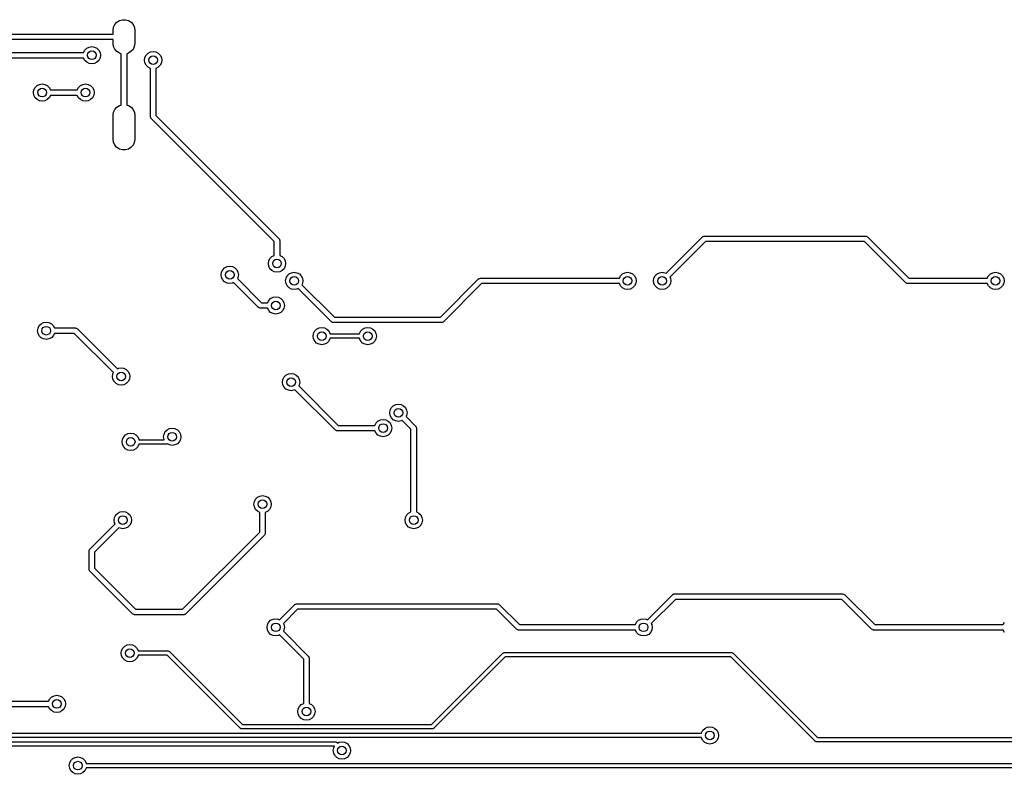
# Model space of a CAD drawing. Extents: x 3.43 to 10.86, y -3.06 to -0.6.
# Tile 3 of 5: x 4.36 to 6.15, y -1.97 to -0.6. Entities that reach past the tile are written whole.
import ezdxf

# ---------------------------------------------------------------- set-up
doc = ezdxf.new("R2010")
doc.units = 0
doc.header["$MEASUREMENT"] = 0
doc.layers.add('BLACK', color=7, linetype='CONTINUOUS')

msp = doc.modelspace()

# ---------------------------------------------------------------- linework, layer by layer
at = {"layer": 'BLACK', "linetype": 'CONTINUOUS'}
for p, q in [((4.52953, -0.609402), (4.5319, -0.60435)), ((4.5319, -0.60435), (4.5356, -0.600166)), ((4.5356, -0.600166), (4.54032, -0.597188)), ((4.54032, -0.597188), (4.54569, -0.595654)), ((4.54569, -0.595654), (4.55127, -0.595688)), ((4.55127, -0.595688), (4.55661, -0.597288)), ((4.55661, -0.597288), (4.5613, -0.600323)), ((4.5613, -0.600323), (4.56494, -0.604551)), ((4.56494, -0.604551), (4.56725, -0.609632)), ((4.22789, -0.622047), (4.52867, -0.622047)), ((4.52867, -0.614917), (4.52953, -0.609402)), ((4.52867, -0.615157), (4.52867, -0.614917)), ((4.52867, -0.622047), (4.52867, -0.615157)), ((4.56725, -0.609632), (4.56804, -0.615157)), ((4.56804, -0.615157), (4.56804, -0.638779)), ((4.52867, -0.631889), (4.22789, -0.631889)), ((4.48496, -0.645475), (4.48983, -0.644705)), ((4.48983, -0.644705), (4.49469, -0.645475)), ((4.52867, -0.638779), (4.52867, -0.631889)), ((4.52946, -0.644304), (4.52867, -0.638779)), ((4.53177, -0.649385), (4.52946, -0.644304)), ((4.56718, -0.644535), (4.56481, -0.649587)), ((4.56804, -0.63902), (4.56718, -0.644535)), ((4.56804, -0.638779), (4.56804, -0.63902)), ((4.27172, -0.655531), (4.47488, -0.655531)), ((4.47488, -0.655531), (4.47709, -0.651196)), ((4.47709, -0.651196), (4.48057, -0.647712)), ((4.48057, -0.647712), (4.48496, -0.645475)), ((4.49469, -0.645475), (4.49908, -0.647712)), ((4.49908, -0.647712), (4.50257, -0.651196)), ((4.50257, -0.651196), (4.5048, -0.655586)), ((4.5048, -0.655586), (4.50558, -0.660453)), ((4.50558, -0.660453), (4.5048, -0.665319)), ((4.53542, -0.653613), (4.53177, -0.649385)), ((4.5401, -0.656649), (4.53542, -0.653613)), ((4.54344, -0.657646), (4.5401, -0.656649)), ((4.54344, -0.751022), (4.54344, -0.657646)), ((4.5564, -0.656748), (4.55328, -0.657639)), ((4.55328, -0.657639), (4.55328, -0.751014)), ((4.56112, -0.65377), (4.5564, -0.656748)), ((4.56481, -0.649587), (4.56112, -0.65377)), ((4.5864, -0.664425), (4.58864, -0.660035)), ((4.58864, -0.660035), (4.59212, -0.656551)), ((4.59212, -0.656551), (4.59651, -0.654314)), ((4.59651, -0.654314), (4.60138, -0.653543)), ((4.60138, -0.653543), (4.60624, -0.654314)), ((4.60624, -0.654314), (4.61063, -0.656551)), ((4.61063, -0.656551), (4.61412, -0.660035)), ((4.61412, -0.660035), (4.61635, -0.664425)), ((4.47488, -0.665374), (4.27376, -0.665374)), ((4.47709, -0.669709), (4.47488, -0.665374)), ((4.48057, -0.673193), (4.47709, -0.669709)), ((4.48496, -0.67543), (4.48057, -0.673193)), ((4.48983, -0.676201), (4.48496, -0.67543)), ((4.49469, -0.67543), (4.48983, -0.676201)), ((4.49908, -0.673193), (4.49469, -0.67543)), ((4.50257, -0.669709), (4.49908, -0.673193)), ((4.5048, -0.665319), (4.50257, -0.669709)), ((4.58563, -0.669291), (4.5864, -0.664425)), ((4.5864, -0.674157), (4.58563, -0.669291)), ((4.58864, -0.678547), (4.5864, -0.674157)), ((4.59212, -0.682031), (4.58864, -0.678547)), ((4.61412, -0.678547), (4.61063, -0.682031)), ((4.61635, -0.674157), (4.61412, -0.678547)), ((4.61635, -0.664425), (4.61712, -0.669291)), ((4.61712, -0.669291), (4.61635, -0.674157)), ((4.59645, -0.68424), (4.59212, -0.682031)), ((4.59645, -0.771968), (4.59645, -0.68424)), ((4.61063, -0.682031), (4.6063, -0.68424)), ((4.6063, -0.68424), (4.6063, -0.76993)), ((4.38687, -0.71909), (4.39035, -0.715606)), ((4.39035, -0.715606), (4.39474, -0.713369)), ((4.39474, -0.713369), (4.39961, -0.712598)), ((4.39961, -0.712598), (4.40447, -0.713369)), ((4.40447, -0.713369), (4.40886, -0.715606)), ((4.40886, -0.715606), (4.41235, -0.71909)), ((4.46561, -0.71909), (4.46909, -0.715606)), ((4.46909, -0.715606), (4.47348, -0.713369)), ((4.47348, -0.713369), (4.47835, -0.712598)), ((4.47835, -0.712598), (4.48321, -0.713369)), ((4.48321, -0.713369), (4.4876, -0.715606)), ((4.4876, -0.715606), (4.49109, -0.71909)), ((4.38386, -0.728346), (4.38463, -0.72348)), ((4.38463, -0.733213), (4.38386, -0.728346)), ((4.38463, -0.72348), (4.38687, -0.71909)), ((4.38687, -0.737603), (4.38463, -0.733213)), ((4.41235, -0.71909), (4.41456, -0.723425)), ((4.41456, -0.733268), (4.41235, -0.737603)), ((4.41456, -0.723425), (4.4634, -0.723425)), ((4.4634, -0.733268), (4.41456, -0.733268)), ((4.4634, -0.723425), (4.46561, -0.71909)), ((4.46561, -0.737603), (4.4634, -0.733268)), ((4.49109, -0.71909), (4.49332, -0.72348)), ((4.49332, -0.733213), (4.49109, -0.737603)), ((4.49332, -0.72348), (4.49409, -0.728346)), ((4.49409, -0.728346), (4.49332, -0.733213)), ((4.39035, -0.741087), (4.38687, -0.737603)), ((4.39474, -0.743324), (4.39035, -0.741087)), ((4.39961, -0.744094), (4.39474, -0.743324)), ((4.40447, -0.743324), (4.39961, -0.744094)), ((4.40886, -0.741087), (4.40447, -0.743324)), ((4.41235, -0.737603), (4.40886, -0.741087)), ((4.46909, -0.741087), (4.46561, -0.737603)), ((4.47348, -0.743324), (4.46909, -0.741087)), ((4.47835, -0.744094), (4.47348, -0.743324)), ((4.48321, -0.743324), (4.47835, -0.744094)), ((4.4876, -0.741087), (4.48321, -0.743324)), ((4.49109, -0.737603), (4.4876, -0.741087)), ((4.5356, -0.754891), (4.54032, -0.751912)), ((4.54032, -0.751912), (4.54344, -0.751022)), ((4.55328, -0.751014), (4.55661, -0.752012)), ((4.55661, -0.752012), (4.5613, -0.755048)), ((4.52867, -0.769641), (4.52953, -0.764126)), ((4.52867, -0.769882), (4.52867, -0.769641)), ((4.52867, -0.813189), (4.52867, -0.769882)), ((4.52953, -0.764126), (4.5319, -0.759074)), ((4.5319, -0.759074), (4.5356, -0.754891)), ((4.5613, -0.755048), (4.56494, -0.759276)), ((4.56494, -0.759276), (4.56725, -0.764357)), ((4.56725, -0.764357), (4.56804, -0.769882)), ((4.56804, -0.769882), (4.56804, -0.813189)), ((4.6063, -0.76993), (4.83025, -0.993884)), ((4.5968, -0.773132), (4.59645, -0.771968)), ((4.59705, -0.774317), (4.5968, -0.773132)), ((4.5972, -0.774521), (4.59705, -0.774317)), ((4.59723, -0.774627), (4.5972, -0.774521)), ((4.59737, -0.774746), (4.59723, -0.774627)), ((4.5979, -0.775448), (4.59737, -0.774746)), ((4.82185, -0.999403), (4.5979, -0.775448)), ((4.52946, -0.818714), (4.52867, -0.813189)), ((4.53177, -0.823794), (4.52946, -0.818714)), ((4.53542, -0.828023), (4.53177, -0.823794)), ((4.56481, -0.823996), (4.56112, -0.82818)), ((4.56718, -0.818944), (4.56481, -0.823996)), ((4.56804, -0.813429), (4.56718, -0.818944)), ((4.56804, -0.813189), (4.56804, -0.813429)), ((4.5401, -0.831058), (4.53542, -0.828023)), ((4.54545, -0.832657), (4.5401, -0.831058)), ((4.55103, -0.832692), (4.54545, -0.832657)), ((4.5564, -0.831158), (4.55103, -0.832692)), ((4.56112, -0.82818), (4.5564, -0.831158)), ((4.82185, -1.02442), (4.82185, -0.999403)), ((4.83025, -0.993884), (4.83078, -0.994587)), ((4.83078, -0.994587), (4.83091, -0.994706)), ((4.83091, -0.994706), (4.83094, -0.994812)), ((4.83094, -0.994812), (4.8311, -0.995016)), ((4.8311, -0.995016), (4.83135, -0.996201)), ((4.83135, -0.996201), (4.83169, -0.997364)), ((4.83169, -0.997364), (4.83169, -1.02442)), ((5.53451, -1.05695), (5.60083, -0.990633)), ((5.60635, -0.999034), (5.54147, -1.06391)), ((5.60083, -0.990633), (5.60153, -0.990109)), ((5.60153, -0.990109), (5.60165, -0.989972)), ((5.60165, -0.989972), (5.60176, -0.98994)), ((5.60176, -0.98994), (5.60196, -0.989788)), ((5.60196, -0.989788), (5.60315, -0.989533)), ((5.60315, -0.989533), (5.60431, -0.989192)), ((5.60431, -0.989192), (5.89748, -0.989192)), ((5.89545, -0.999034), (5.60635, -0.999034)), ((5.97076, -1.07435), (5.89545, -0.999034)), ((5.89748, -0.989192), (5.89835, -0.989317)), ((5.89835, -0.989317), (5.89853, -0.989305)), ((5.89853, -0.989305), (5.89863, -0.989358)), ((5.89863, -0.989358), (5.89888, -0.989394)), ((5.89888, -0.989394), (5.8999, -0.990052)), ((5.8999, -0.990052), (5.90096, -0.990633)), ((5.90096, -0.990633), (5.97628, -1.06594)), ((4.81102, -1.03937), (4.81179, -1.0345)), ((4.81179, -1.0345), (4.81403, -1.03011)), ((4.81403, -1.03011), (4.81752, -1.02663)), ((4.81752, -1.02663), (4.82185, -1.02442)), ((4.83169, -1.02442), (4.83603, -1.02663)), ((4.83603, -1.02663), (4.83951, -1.03011)), ((4.83951, -1.03011), (4.84175, -1.0345)), ((4.84175, -1.0345), (4.84252, -1.03937)), ((4.72506, -1.05971), (4.72583, -1.05484)), ((4.72583, -1.05484), (4.72807, -1.05045)), ((4.72807, -1.05045), (4.73155, -1.04697)), ((4.73155, -1.04697), (4.73595, -1.04473)), ((4.73595, -1.04473), (4.74081, -1.04396)), ((4.74081, -1.04396), (4.74568, -1.04473)), ((4.74568, -1.04473), (4.75007, -1.04697)), ((4.75007, -1.04697), (4.75355, -1.05045)), ((4.75355, -1.05045), (4.75579, -1.05484)), ((4.75579, -1.05484), (4.75656, -1.05971)), ((4.81179, -1.04424), (4.81102, -1.03937)), ((4.81403, -1.04863), (4.81179, -1.04424)), ((4.81752, -1.05211), (4.81403, -1.04863)), ((4.82191, -1.05435), (4.81752, -1.05211)), ((4.82677, -1.05512), (4.82191, -1.05435)), ((4.83164, -1.05435), (4.82677, -1.05512)), ((4.83603, -1.05211), (4.83164, -1.05435)), ((4.83951, -1.04863), (4.83603, -1.05211)), ((4.84175, -1.04424), (4.83951, -1.04863)), ((4.84252, -1.03937), (4.84175, -1.04424)), ((4.84901, -1.05813), (4.8534, -1.05589)), ((4.8534, -1.05589), (4.85827, -1.05512)), ((4.85827, -1.05512), (4.86313, -1.05589)), ((4.86313, -1.05589), (4.86752, -1.05813)), ((5.45531, -1.05813), (5.4597, -1.05589)), ((5.4597, -1.05589), (5.46457, -1.05512)), ((5.46457, -1.05512), (5.46943, -1.05589)), ((5.46943, -1.05589), (5.47382, -1.05813)), ((5.5183, -1.05813), (5.52269, -1.05589)), ((5.52269, -1.05589), (5.52756, -1.05512)), ((5.52756, -1.05512), (5.53243, -1.05589)), ((5.53243, -1.05589), (5.53451, -1.05695)), ((6.1246, -1.05813), (6.12899, -1.05589)), ((6.12899, -1.05589), (6.13386, -1.05512)), ((6.13386, -1.05512), (6.13872, -1.05589)), ((6.13872, -1.05589), (6.14311, -1.05813)), ((4.72583, -1.06458), (4.72506, -1.05971)), ((4.72807, -1.06897), (4.72583, -1.06458)), ((4.73155, -1.07245), (4.72807, -1.06897)), ((4.73595, -1.07469), (4.73155, -1.07245)), ((4.74081, -1.07546), (4.73595, -1.07469)), ((4.74568, -1.07469), (4.74081, -1.07546)), ((4.74777, -1.07362), (4.74568, -1.07469)), ((4.79311, -1.11896), (4.74777, -1.07362)), ((4.75579, -1.06458), (4.75473, -1.06666)), ((4.75473, -1.06666), (4.79862, -1.11056)), ((4.75656, -1.05971), (4.75579, -1.06458)), ((4.84252, -1.07087), (4.84329, -1.066)), ((4.84329, -1.07573), (4.84252, -1.07087)), ((4.84329, -1.066), (4.84553, -1.06161)), ((4.84553, -1.06161), (4.84901, -1.05813)), ((4.86752, -1.05813), (4.87101, -1.06161)), ((4.87101, -1.06161), (4.87324, -1.066)), ((4.87324, -1.066), (4.87402, -1.07087)), ((4.87402, -1.07087), (4.87324, -1.07573)), ((5.12397, -1.13679), (5.19337, -1.06739)), ((5.19337, -1.06739), (5.19407, -1.06686)), ((5.19407, -1.06686), (5.19419, -1.06672)), ((5.19419, -1.06672), (5.1943, -1.06669)), ((5.1943, -1.06669), (5.1945, -1.06654)), ((5.1945, -1.06654), (5.19569, -1.06629)), ((5.19569, -1.06629), (5.19685, -1.06594)), ((5.19685, -1.06594), (5.44962, -1.06594)), ((5.44962, -1.06594), (5.45183, -1.06161)), ((5.45183, -1.06161), (5.45531, -1.05813)), ((5.47382, -1.05813), (5.47731, -1.06161)), ((5.47731, -1.06161), (5.47954, -1.066)), ((5.47954, -1.066), (5.48031, -1.07087)), ((5.48031, -1.07087), (5.47954, -1.07573)), ((5.51181, -1.07087), (5.51258, -1.066)), ((5.51258, -1.07573), (5.51181, -1.07087)), ((5.51258, -1.066), (5.51482, -1.06161)), ((5.51482, -1.06161), (5.5183, -1.05813)), ((5.54147, -1.06391), (5.54254, -1.066)), ((5.54254, -1.066), (5.54331, -1.07087)), ((5.54331, -1.07087), (5.54254, -1.07573)), ((5.97182, -1.07493), (5.97076, -1.07435)), ((5.97628, -1.06594), (6.11891, -1.06594)), ((6.11891, -1.06594), (6.12112, -1.06161)), ((6.12112, -1.06161), (6.1246, -1.05813)), ((6.14311, -1.05813), (6.1466, -1.06161)), ((6.1466, -1.06161), (6.14884, -1.066)), ((6.14884, -1.066), (6.14961, -1.07087)), ((6.14961, -1.07087), (6.14884, -1.07573)), ((4.84553, -1.08012), (4.84329, -1.07573)), ((4.84901, -1.08361), (4.84553, -1.08012)), ((4.8534, -1.08584), (4.84901, -1.08361)), ((4.85827, -1.08661), (4.8534, -1.08584)), ((4.86313, -1.08584), (4.85827, -1.08661)), ((4.86522, -1.08478), (4.86313, -1.08584)), ((4.92563, -1.14519), (4.86522, -1.08478)), ((4.87324, -1.07573), (4.87218, -1.07782)), ((4.87218, -1.07782), (4.93115, -1.13679)), ((5.19889, -1.07579), (5.12948, -1.14519)), ((5.44962, -1.07579), (5.19889, -1.07579)), ((5.45183, -1.08012), (5.44962, -1.07579)), ((5.45531, -1.08361), (5.45183, -1.08012)), ((5.4597, -1.08584), (5.45531, -1.08361)), ((5.46457, -1.08661), (5.4597, -1.08584)), ((5.46943, -1.08584), (5.46457, -1.08661)), ((5.47382, -1.08361), (5.46943, -1.08584)), ((5.47731, -1.08012), (5.47382, -1.08361)), ((5.47954, -1.07573), (5.47731, -1.08012)), ((5.51482, -1.08012), (5.51258, -1.07573)), ((5.5183, -1.08361), (5.51482, -1.08012)), ((5.52269, -1.08584), (5.5183, -1.08361)), ((5.52756, -1.08661), (5.52269, -1.08584)), ((5.53243, -1.08584), (5.52756, -1.08661)), ((5.53682, -1.08361), (5.53243, -1.08584)), ((5.5403, -1.08012), (5.53682, -1.08361)), ((5.54254, -1.07573), (5.5403, -1.08012)), ((5.97284, -1.07558), (5.97182, -1.07493)), ((5.97309, -1.07562), (5.97284, -1.07558)), ((5.97319, -1.07567), (5.97309, -1.07562)), ((5.97337, -1.07566), (5.97319, -1.07567)), ((5.97424, -1.07579), (5.97337, -1.07566)), ((6.11891, -1.07579), (5.97424, -1.07579)), ((6.12112, -1.08012), (6.11891, -1.07579)), ((6.1246, -1.08361), (6.12112, -1.08012)), ((6.12899, -1.08584), (6.1246, -1.08361)), ((6.13386, -1.08661), (6.12899, -1.08584)), ((6.13872, -1.08584), (6.13386, -1.08661)), ((6.14311, -1.08361), (6.13872, -1.08584)), ((6.1466, -1.08012), (6.14311, -1.08361)), ((6.14884, -1.07573), (6.1466, -1.08012)), ((4.79862, -1.11056), (4.80952, -1.11056)), ((4.80952, -1.11056), (4.81173, -1.10623)), ((4.81173, -1.10623), (4.81522, -1.10274)), ((4.81522, -1.10274), (4.81961, -1.10051)), ((4.81961, -1.10051), (4.82447, -1.09974)), ((4.82447, -1.09974), (4.82934, -1.10051)), ((4.82934, -1.10051), (4.83373, -1.10274)), ((4.83373, -1.10274), (4.83721, -1.10623)), ((4.83721, -1.10623), (4.83945, -1.11062)), ((4.79417, -1.11955), (4.79311, -1.11896)), ((4.79519, -1.1202), (4.79417, -1.11955)), ((4.79544, -1.12024), (4.79519, -1.1202)), ((4.79554, -1.12029), (4.79544, -1.12024)), ((4.79572, -1.12028), (4.79554, -1.12029)), ((4.79659, -1.12041), (4.79572, -1.12028)), ((4.80952, -1.12041), (4.79659, -1.12041)), ((4.81173, -1.12474), (4.80952, -1.12041)), ((4.81522, -1.12823), (4.81173, -1.12474)), ((4.81961, -1.13046), (4.81522, -1.12823)), ((4.83373, -1.12823), (4.82934, -1.13046)), ((4.83721, -1.12474), (4.83373, -1.12823)), ((4.83945, -1.12035), (4.83721, -1.12474)), ((4.83945, -1.11062), (4.84022, -1.11549)), ((4.84022, -1.11549), (4.83945, -1.12035)), ((4.40218, -1.14644), (4.40705, -1.14567)), ((4.40705, -1.14567), (4.41191, -1.14644)), ((4.82447, -1.13123), (4.81961, -1.13046)), ((4.82934, -1.13046), (4.82447, -1.13123)), ((4.9267, -1.14577), (4.92563, -1.14519)), ((4.92772, -1.14643), (4.9267, -1.14577)), ((4.92797, -1.14647), (4.92772, -1.14643)), ((4.93115, -1.13679), (5.12397, -1.13679)), ((5.12717, -1.14629), (5.126, -1.14663)), ((5.12835, -1.14604), (5.12717, -1.14629)), ((5.12856, -1.14589), (5.12835, -1.14604)), ((5.12866, -1.14585), (5.12856, -1.14589)), ((5.12878, -1.14572), (5.12866, -1.14585)), ((5.12948, -1.14519), (5.12878, -1.14572)), ((4.3913, -1.16142), (4.39207, -1.15655)), ((4.39207, -1.16628), (4.3913, -1.16142)), ((4.39207, -1.15655), (4.39431, -1.15216)), ((4.39431, -1.15216), (4.39779, -1.14868)), ((4.39779, -1.14868), (4.40218, -1.14644)), ((4.41191, -1.14644), (4.4163, -1.14868)), ((4.4163, -1.14868), (4.41979, -1.15216)), ((4.41979, -1.15216), (4.422, -1.1565)), ((4.422, -1.1565), (4.46006, -1.1565)), ((4.46006, -1.1565), (4.46093, -1.15662)), ((4.46093, -1.15662), (4.46111, -1.15661)), ((4.46111, -1.15661), (4.4612, -1.15666)), ((4.4612, -1.15666), (4.46146, -1.1567)), ((4.46146, -1.1567), (4.46248, -1.15736)), ((4.46248, -1.15736), (4.46354, -1.15794)), ((4.46354, -1.15794), (4.53635, -1.23075)), ((4.89316, -1.16639), (4.89539, -1.162)), ((4.89539, -1.162), (4.89888, -1.15852)), ((4.89888, -1.15852), (4.90327, -1.15628)), ((4.90327, -1.15628), (4.90813, -1.15551)), ((4.90813, -1.15551), (4.913, -1.15628)), ((4.913, -1.15628), (4.91739, -1.15852)), ((4.91739, -1.15852), (4.92087, -1.162)), ((4.92087, -1.162), (4.92311, -1.16639)), ((4.92807, -1.14652), (4.92797, -1.14647)), ((4.92825, -1.14651), (4.92807, -1.14652)), ((4.92911, -1.14663), (4.92825, -1.14651)), ((5.126, -1.14663), (4.92911, -1.14663)), ((4.97682, -1.16639), (4.97906, -1.162)), ((4.97906, -1.162), (4.98254, -1.15852)), ((4.98254, -1.15852), (4.98693, -1.15628)), ((4.98693, -1.15628), (4.9918, -1.15551)), ((4.9918, -1.15551), (4.99666, -1.15628)), ((4.99666, -1.15628), (5.00105, -1.15852)), ((5.00105, -1.15852), (5.00454, -1.162)), ((5.00454, -1.162), (5.00677, -1.16639)), ((4.39431, -1.17067), (4.39207, -1.16628)), ((4.39779, -1.17416), (4.39431, -1.17067)), ((4.40218, -1.17639), (4.39779, -1.17416)), ((4.40705, -1.17717), (4.40218, -1.17639)), ((4.41191, -1.17639), (4.40705, -1.17717)), ((4.4163, -1.17416), (4.41191, -1.17639)), ((4.41979, -1.17067), (4.4163, -1.17416)), ((4.422, -1.16634), (4.41979, -1.17067)), ((4.45802, -1.16634), (4.422, -1.16634)), ((4.52939, -1.23771), (4.45802, -1.16634)), ((4.89239, -1.17126), (4.89316, -1.16639)), ((4.89316, -1.17613), (4.89239, -1.17126)), ((4.89539, -1.18052), (4.89316, -1.17613)), ((4.89888, -1.184), (4.89539, -1.18052)), ((4.92087, -1.18052), (4.91739, -1.184)), ((4.92311, -1.17613), (4.92087, -1.18052)), ((4.92311, -1.16639), (4.92326, -1.16732)), ((4.92326, -1.1752), (4.92311, -1.17613)), ((4.92326, -1.16732), (4.97667, -1.16732)), ((4.97667, -1.1752), (4.92326, -1.1752)), ((4.97667, -1.16732), (4.97682, -1.16639)), ((4.97682, -1.17613), (4.97667, -1.1752)), ((4.97906, -1.18052), (4.97682, -1.17613)), ((4.98254, -1.184), (4.97906, -1.18052)), ((5.00454, -1.18052), (5.00105, -1.184)), ((5.00677, -1.17613), (5.00454, -1.18052)), ((5.00677, -1.16639), (5.00754, -1.17126)), ((5.00754, -1.17126), (5.00677, -1.17613)), ((4.90327, -1.18624), (4.89888, -1.184)), ((4.90813, -1.18701), (4.90327, -1.18624)), ((4.913, -1.18624), (4.90813, -1.18701)), ((4.91739, -1.184), (4.913, -1.18624)), ((4.98693, -1.18624), (4.98254, -1.184)), ((4.9918, -1.18701), (4.98693, -1.18624)), ((4.99666, -1.18624), (4.9918, -1.18701)), ((5.00105, -1.184), (4.99666, -1.18624)), ((4.53635, -1.23075), (4.53844, -1.22969)), ((4.53844, -1.22969), (4.54331, -1.22892)), ((4.54331, -1.22892), (4.54817, -1.22969)), ((4.54817, -1.22969), (4.55256, -1.23192)), ((4.55256, -1.23192), (4.55605, -1.23541)), ((4.55605, -1.23541), (4.55828, -1.2398)), ((4.52756, -1.24467), (4.52833, -1.2398)), ((4.52833, -1.24953), (4.52756, -1.24467)), ((4.52833, -1.2398), (4.52939, -1.23771)), ((4.53057, -1.25392), (4.52833, -1.24953)), ((4.55828, -1.24953), (4.55605, -1.25392)), ((4.55828, -1.2398), (4.55906, -1.24467)), ((4.55906, -1.24467), (4.55828, -1.24953)), ((4.83661, -1.25492), (4.83738, -1.25005)), ((4.83738, -1.25005), (4.83962, -1.24566)), ((4.83962, -1.24566), (4.8431, -1.24218)), ((4.8431, -1.24218), (4.84749, -1.23994)), ((4.84749, -1.23994), (4.85236, -1.23917)), ((4.85236, -1.23917), (4.85723, -1.23994)), ((4.85723, -1.23994), (4.86162, -1.24218)), ((4.86162, -1.24218), (4.8651, -1.24566)), ((4.8651, -1.24566), (4.86734, -1.25005)), ((4.86734, -1.25005), (4.86811, -1.25492)), ((4.53405, -1.25741), (4.53057, -1.25392)), ((4.53844, -1.25964), (4.53405, -1.25741)), ((4.54331, -1.26041), (4.53844, -1.25964)), ((4.54817, -1.25964), (4.54331, -1.26041)), ((4.55256, -1.25741), (4.54817, -1.25964)), ((4.55605, -1.25392), (4.55256, -1.25741)), ((4.83738, -1.25979), (4.83661, -1.25492)), ((4.83962, -1.26418), (4.83738, -1.25979)), ((4.8431, -1.26766), (4.83962, -1.26418)), ((4.84749, -1.2699), (4.8431, -1.26766)), ((4.85236, -1.27067), (4.84749, -1.2699)), ((4.85723, -1.2699), (4.85236, -1.27067)), ((4.85931, -1.26883), (4.85723, -1.2699)), ((4.93254, -1.34206), (4.85931, -1.26883)), ((4.86734, -1.25979), (4.86627, -1.26187)), ((4.86627, -1.26187), (4.93806, -1.33366)), ((4.86811, -1.25492), (4.86734, -1.25979)), ((5.03182, -1.31069), (5.03259, -1.30583)), ((5.03259, -1.30583), (5.03483, -1.30144)), ((5.03483, -1.30144), (5.03831, -1.29795)), ((5.03831, -1.29795), (5.0427, -1.29572)), ((5.0427, -1.29572), (5.04757, -1.29495)), ((5.04757, -1.29495), (5.05244, -1.29572)), ((5.05244, -1.29572), (5.05683, -1.29795)), ((5.05683, -1.29795), (5.06031, -1.30144)), ((5.06031, -1.30144), (5.06255, -1.30583)), ((5.06255, -1.30583), (5.06332, -1.31069)), ((5.01043, -1.32584), (5.01482, -1.3236)), ((5.01482, -1.3236), (5.01968, -1.32283)), ((5.01968, -1.32283), (5.02455, -1.3236)), ((5.02455, -1.3236), (5.02894, -1.32584)), ((5.03259, -1.31556), (5.03182, -1.31069)), ((5.03483, -1.31995), (5.03259, -1.31556)), ((5.03831, -1.32344), (5.03483, -1.31995)), ((5.0427, -1.32567), (5.03831, -1.32344)), ((5.05452, -1.32461), (5.05244, -1.32567)), ((5.07054, -1.34062), (5.05452, -1.32461)), ((5.06255, -1.31556), (5.06148, -1.31765)), ((5.06148, -1.31765), (5.07894, -1.3351)), ((5.06332, -1.31069), (5.06255, -1.31556)), ((4.62348, -1.34507), (4.62697, -1.34159)), ((4.62697, -1.34159), (4.63136, -1.33935)), ((4.63136, -1.33935), (4.63622, -1.33858)), ((4.63622, -1.33858), (4.64109, -1.33935)), ((4.64109, -1.33935), (4.64548, -1.34159)), ((4.64548, -1.34159), (4.64896, -1.34507)), ((4.93361, -1.34264), (4.93254, -1.34206)), ((4.93462, -1.3433), (4.93361, -1.34264)), ((4.93488, -1.34334), (4.93462, -1.3433)), ((4.93497, -1.34339), (4.93488, -1.34334)), ((4.93515, -1.34338), (4.93497, -1.34339)), ((4.93602, -1.3435), (4.93515, -1.34338)), ((4.93806, -1.33366), (5.00473, -1.33366)), ((5.00473, -1.33366), (5.00694, -1.32933)), ((5.00694, -1.32933), (5.01043, -1.32584)), ((5.02894, -1.32584), (5.03242, -1.32933)), ((5.03242, -1.32933), (5.03466, -1.33372)), ((5.03466, -1.34345), (5.03242, -1.34784)), ((5.03466, -1.33372), (5.03543, -1.33858)), ((5.03543, -1.33858), (5.03466, -1.34345)), ((5.04757, -1.32644), (5.0427, -1.32567)), ((5.05244, -1.32567), (5.04757, -1.32644)), ((5.07054, -1.49096), (5.07054, -1.34062)), ((5.07894, -1.3351), (5.07946, -1.3358)), ((5.07946, -1.3358), (5.0796, -1.33592)), ((5.0796, -1.33592), (5.07963, -1.33603)), ((5.07963, -1.33603), (5.07978, -1.33623)), ((5.07978, -1.33623), (5.08004, -1.33742)), ((5.08004, -1.33742), (5.08038, -1.33858)), ((5.08038, -1.33858), (5.08038, -1.49096)), ((4.54482, -1.36372), (4.54559, -1.35885)), ((4.54559, -1.35885), (4.54783, -1.35446)), ((4.54783, -1.35446), (4.55131, -1.35097)), ((4.55131, -1.35097), (4.5557, -1.34874)), ((4.5557, -1.34874), (4.56057, -1.34797)), ((4.56057, -1.34797), (4.56543, -1.34874)), ((4.56543, -1.34874), (4.56982, -1.35097)), ((4.56982, -1.35097), (4.57331, -1.35446)), ((4.57331, -1.35446), (4.57554, -1.35885)), ((4.57554, -1.35885), (4.57569, -1.35978)), ((4.57569, -1.35978), (4.62154, -1.35978)), ((4.62048, -1.35433), (4.62125, -1.34946)), ((4.62125, -1.3592), (4.62048, -1.35433)), ((4.62125, -1.34946), (4.62348, -1.34507)), ((4.62154, -1.35978), (4.62125, -1.3592)), ((4.64896, -1.34507), (4.6512, -1.34946)), ((4.6512, -1.3592), (4.64896, -1.36359)), ((4.6512, -1.34946), (4.65197, -1.35433)), ((4.65197, -1.35433), (4.6512, -1.3592)), ((5.00473, -1.3435), (4.93602, -1.3435)), ((5.00694, -1.34784), (5.00473, -1.3435)), ((5.01043, -1.35132), (5.00694, -1.34784)), ((5.01482, -1.35356), (5.01043, -1.35132)), ((5.01968, -1.35433), (5.01482, -1.35356)), ((5.02455, -1.35356), (5.01968, -1.35433)), ((5.02894, -1.35132), (5.02455, -1.35356)), ((5.03242, -1.34784), (5.02894, -1.35132)), ((4.54559, -1.36858), (4.54482, -1.36372)), ((4.54783, -1.37297), (4.54559, -1.36858)), ((4.55131, -1.37646), (4.54783, -1.37297)), ((4.5557, -1.37869), (4.55131, -1.37646)), ((4.56057, -1.37946), (4.5557, -1.37869)), ((4.56543, -1.37869), (4.56057, -1.37946)), ((4.56982, -1.37646), (4.56543, -1.37869)), ((4.57331, -1.37297), (4.56982, -1.37646)), ((4.57554, -1.36858), (4.57331, -1.37297)), ((4.57569, -1.36765), (4.57554, -1.36858)), ((4.62684, -1.36765), (4.57569, -1.36765)), ((4.62714, -1.36755), (4.62684, -1.36765)), ((4.62746, -1.3676), (4.62714, -1.36755)), ((4.62773, -1.36746), (4.62746, -1.3676)), ((4.63136, -1.36931), (4.62773, -1.36746)), ((4.63622, -1.37008), (4.63136, -1.36931)), ((4.64109, -1.36931), (4.63622, -1.37008)), ((4.64548, -1.36707), (4.64109, -1.36931)), ((4.64896, -1.36359), (4.64548, -1.36707)), ((4.78559, -1.47235), (4.78783, -1.46796)), ((4.78783, -1.46796), (4.79131, -1.46448)), ((4.79131, -1.46448), (4.7957, -1.46224)), ((4.7957, -1.46224), (4.80057, -1.46147)), ((4.80057, -1.46147), (4.80544, -1.46224)), ((4.80544, -1.46224), (4.80983, -1.46448)), ((4.80983, -1.46448), (4.81331, -1.46796)), ((4.81331, -1.46796), (4.81555, -1.47235)), ((4.78482, -1.47722), (4.78559, -1.47235)), ((4.78559, -1.48208), (4.78482, -1.47722)), ((4.78783, -1.48647), (4.78559, -1.48208)), ((4.79131, -1.48996), (4.78783, -1.48647)), ((4.81331, -1.48647), (4.80983, -1.48996)), ((4.81555, -1.48208), (4.81331, -1.48647)), ((4.81555, -1.47235), (4.81632, -1.47722)), ((4.81632, -1.47722), (4.81555, -1.48208)), ((4.53049, -1.5059), (4.53126, -1.50104)), ((4.53126, -1.50104), (4.5335, -1.49665)), ((4.5335, -1.49665), (4.53698, -1.49316)), ((4.53698, -1.49316), (4.54137, -1.49093)), ((4.54137, -1.49093), (4.54624, -1.49016)), ((4.54624, -1.49016), (4.5511, -1.49093)), ((4.5511, -1.49093), (4.55549, -1.49316)), ((4.55549, -1.49316), (4.55898, -1.49665)), ((4.55898, -1.49665), (4.56122, -1.50104)), ((4.56122, -1.50104), (4.56199, -1.5059)), ((4.79565, -1.49217), (4.79131, -1.48996)), ((4.79565, -1.52777), (4.79565, -1.49217)), ((4.80983, -1.48996), (4.80549, -1.49217)), ((4.80549, -1.49217), (4.80549, -1.52981)), ((5.05971, -1.5059), (5.06048, -1.50104)), ((5.06048, -1.50104), (5.06272, -1.49665)), ((5.06272, -1.49665), (5.0662, -1.49316)), ((5.0662, -1.49316), (5.07054, -1.49096)), ((5.08038, -1.49096), (5.08471, -1.49316)), ((5.08471, -1.49316), (5.0882, -1.49665)), ((5.0882, -1.49665), (5.09043, -1.50104)), ((5.09043, -1.50104), (5.0912, -1.5059)), ((4.48635, -1.55884), (4.53232, -1.51286)), ((4.53928, -1.51982), (4.49475, -1.56435)), ((4.53126, -1.51077), (4.53049, -1.5059)), ((4.53232, -1.51286), (4.53126, -1.51077)), ((4.54137, -1.52088), (4.53928, -1.51982)), ((4.54624, -1.52165), (4.54137, -1.52088)), ((4.5511, -1.52088), (4.54624, -1.52165)), ((4.55549, -1.51865), (4.5511, -1.52088)), ((4.55898, -1.51516), (4.55549, -1.51865)), ((4.56122, -1.51077), (4.55898, -1.51516)), ((4.56199, -1.5059), (4.56122, -1.51077)), ((5.06048, -1.51077), (5.05971, -1.5059)), ((5.06272, -1.51516), (5.06048, -1.51077)), ((5.0662, -1.51865), (5.06272, -1.51516)), ((5.07059, -1.52088), (5.0662, -1.51865)), ((5.07546, -1.52165), (5.07059, -1.52088)), ((5.08032, -1.52088), (5.07546, -1.52165)), ((5.08471, -1.51865), (5.08032, -1.52088)), ((5.0882, -1.51516), (5.08471, -1.51865)), ((5.09043, -1.51077), (5.0882, -1.51516)), ((5.0912, -1.5059), (5.09043, -1.51077)), ((4.65511, -1.66831), (4.79565, -1.52777)), ((4.80405, -1.53329), (4.66063, -1.67671)), ((4.80463, -1.53222), (4.80405, -1.53329)), ((4.80529, -1.5312), (4.80463, -1.53222)), ((4.80533, -1.53095), (4.80529, -1.5312)), ((4.80538, -1.53086), (4.80533, -1.53095)), ((4.80549, -1.52981), (4.80537, -1.53067)), ((4.80537, -1.53067), (4.80538, -1.53086)), ((4.48491, -1.56232), (4.48503, -1.56145)), ((4.48491, -1.59556), (4.48491, -1.56232)), ((4.48502, -1.56127), (4.48507, -1.56117)), ((4.48503, -1.56145), (4.48502, -1.56127)), ((4.48507, -1.56117), (4.48511, -1.56092)), ((4.48511, -1.56092), (4.48577, -1.5599)), ((4.48577, -1.5599), (4.48635, -1.55884)), ((4.49475, -1.56435), (4.49475, -1.59353)), ((4.49475, -1.59353), (4.56953, -1.66831)), ((4.48525, -1.59673), (4.48491, -1.59556)), ((4.4855, -1.59791), (4.48525, -1.59673)), ((4.48565, -1.59812), (4.4855, -1.59791)), ((4.48569, -1.59822), (4.48565, -1.59812)), ((4.48582, -1.59834), (4.48569, -1.59822)), ((4.48635, -1.59904), (4.48582, -1.59834)), ((4.56401, -1.67671), (4.48635, -1.59904)), ((5.50072, -1.6872), (5.54606, -1.64186)), ((5.54606, -1.64186), (5.54676, -1.64134)), ((5.54676, -1.64134), (5.54688, -1.6412)), ((5.54688, -1.6412), (5.54699, -1.64117)), ((5.54699, -1.64117), (5.54719, -1.64102)), ((5.54719, -1.64102), (5.54837, -1.64076)), ((5.54837, -1.64076), (5.54954, -1.64042)), ((5.54954, -1.64042), (5.8563, -1.64042)), ((5.8563, -1.64042), (5.85716, -1.64054)), ((5.85716, -1.64054), (5.85734, -1.64053)), ((5.85734, -1.64053), (5.85744, -1.64059)), ((5.85744, -1.64059), (5.85769, -1.64062)), ((5.85769, -1.64062), (5.85871, -1.64128)), ((5.85871, -1.64128), (5.85978, -1.64186)), ((5.85978, -1.64186), (5.91411, -1.69619)), ((4.83143, -1.6872), (4.8587, -1.65992)), ((4.8587, -1.65992), (4.85941, -1.6594)), ((4.85941, -1.6594), (4.85952, -1.65926)), ((4.85952, -1.65926), (4.85963, -1.65923)), ((4.85963, -1.65923), (4.85984, -1.65908)), ((4.85984, -1.65908), (4.86102, -1.65882)), ((4.86102, -1.65882), (4.86218, -1.65848)), ((4.86218, -1.65848), (5.22819, -1.65848)), ((5.22819, -1.65848), (5.22906, -1.65861)), ((5.22906, -1.65861), (5.22924, -1.6586)), ((5.22924, -1.6586), (5.22934, -1.65865)), ((5.22934, -1.65865), (5.22959, -1.65869)), ((5.22959, -1.65869), (5.23061, -1.65934)), ((5.23061, -1.65934), (5.23167, -1.65992)), ((5.23167, -1.65992), (5.26794, -1.69619)), ((5.55158, -1.65026), (5.50768, -1.69416)), ((5.85426, -1.65026), (5.55158, -1.65026)), ((5.90859, -1.70459), (5.85426, -1.65026)), ((4.56507, -1.67729), (4.56401, -1.67671)), ((4.56609, -1.67795), (4.56507, -1.67729)), ((4.56634, -1.67798), (4.56609, -1.67795)), ((4.56644, -1.67804), (4.56634, -1.67798)), ((4.56662, -1.67802), (4.56644, -1.67804)), ((4.56749, -1.67815), (4.56662, -1.67802)), ((4.65715, -1.67815), (4.56749, -1.67815)), ((4.56953, -1.66831), (4.65511, -1.66831)), ((4.65831, -1.67781), (4.65715, -1.67815)), ((4.6595, -1.67755), (4.65831, -1.67781)), ((4.6597, -1.6774), (4.6595, -1.67755)), ((4.65981, -1.67737), (4.6597, -1.6774)), ((4.65993, -1.67723), (4.65981, -1.67737)), ((4.66063, -1.67671), (4.65993, -1.67723)), ((4.86422, -1.66833), (4.83839, -1.69416)), ((5.22615, -1.66833), (4.86422, -1.66833)), ((5.26242, -1.70459), (5.22615, -1.66833)), ((4.80872, -1.70111), (4.8095, -1.69625)), ((4.8095, -1.70598), (4.80872, -1.70111)), ((4.8095, -1.69625), (4.81173, -1.69186)), ((4.81173, -1.69186), (4.81522, -1.68837)), ((4.81522, -1.68837), (4.81961, -1.68614)), ((4.81961, -1.68614), (4.82447, -1.68537)), ((4.82447, -1.68537), (4.82934, -1.68614)), ((4.82934, -1.68614), (4.83143, -1.6872)), ((4.83839, -1.69416), (4.83945, -1.69625)), ((4.83945, -1.69625), (4.84022, -1.70111)), ((4.84022, -1.70111), (4.83945, -1.70598)), ((5.26794, -1.69619), (5.47881, -1.69619)), ((5.47881, -1.69619), (5.48102, -1.69186)), ((5.48102, -1.69186), (5.48451, -1.68837)), ((5.48451, -1.68837), (5.4889, -1.68614)), ((5.4889, -1.68614), (5.49376, -1.68537)), ((5.49376, -1.68537), (5.49863, -1.68614)), ((5.49863, -1.68614), (5.50072, -1.6872)), ((5.50768, -1.69416), (5.50874, -1.69625)), ((5.50874, -1.69625), (5.50951, -1.70111)), ((5.50951, -1.70111), (5.50874, -1.70598)), ((5.91411, -1.69619), (6.14811, -1.69619)), ((6.14811, -1.69619), (6.15031, -1.69186)), ((4.81173, -1.71037), (4.8095, -1.70598)), ((4.81522, -1.71386), (4.81173, -1.71037)), ((4.81961, -1.71609), (4.81522, -1.71386)), ((4.82447, -1.71686), (4.81961, -1.71609)), ((4.82934, -1.71609), (4.82447, -1.71686)), ((4.83143, -1.71503), (4.82934, -1.71609)), ((4.87533, -1.75893), (4.83143, -1.71503)), ((4.83945, -1.70598), (4.83839, -1.70807)), ((4.83839, -1.70807), (4.88373, -1.75341)), ((5.26349, -1.70518), (5.26242, -1.70459)), ((5.26451, -1.70583), (5.26349, -1.70518)), ((5.26476, -1.70587), (5.26451, -1.70583)), ((5.26485, -1.70592), (5.26476, -1.70587)), ((5.26504, -1.70591), (5.26485, -1.70592)), ((5.2659, -1.70604), (5.26504, -1.70591)), ((5.47881, -1.70604), (5.2659, -1.70604)), ((5.48102, -1.71037), (5.47881, -1.70604)), ((5.48451, -1.71386), (5.48102, -1.71037)), ((5.4889, -1.71609), (5.48451, -1.71386)), ((5.49376, -1.71686), (5.4889, -1.71609)), ((5.49863, -1.71609), (5.49376, -1.71686)), ((5.50302, -1.71386), (5.49863, -1.71609)), ((5.5065, -1.71037), (5.50302, -1.71386)), ((5.50874, -1.70598), (5.5065, -1.71037)), ((5.90965, -1.70518), (5.90859, -1.70459)), ((5.91067, -1.70583), (5.90965, -1.70518)), ((5.91092, -1.70587), (5.91067, -1.70583)), ((5.91102, -1.70592), (5.91092, -1.70587)), ((5.9112, -1.70591), (5.91102, -1.70592)), ((5.91207, -1.70604), (5.9112, -1.70591)), ((6.14811, -1.70604), (5.91207, -1.70604)), ((6.15031, -1.71037), (6.14811, -1.70604)), ((4.54631, -1.73878), (4.5498, -1.73529)), ((4.5498, -1.73529), (4.55419, -1.73305)), ((4.55419, -1.73305), (4.55906, -1.73228)), ((4.55906, -1.73228), (4.56392, -1.73305)), ((4.56392, -1.73305), (4.56831, -1.73529)), ((4.56831, -1.73529), (4.5718, -1.73878)), ((4.54331, -1.74803), (4.54408, -1.74317)), ((4.54408, -1.7529), (4.54331, -1.74803)), ((4.54408, -1.74317), (4.54631, -1.73878)), ((4.54631, -1.75729), (4.54408, -1.7529)), ((4.5718, -1.73878), (4.57403, -1.74317)), ((4.57403, -1.7529), (4.5718, -1.75729)), ((4.57403, -1.74317), (4.57418, -1.74409)), ((4.57418, -1.75197), (4.57403, -1.7529)), ((4.57418, -1.74409), (4.62857, -1.74409)), ((4.62694, -1.75197), (4.57418, -1.75197)), ((4.75966, -1.88469), (4.62694, -1.75197)), ((4.62857, -1.74409), (4.62887, -1.74419)), ((4.62887, -1.74419), (4.62918, -1.74414)), ((4.62918, -1.74414), (4.63, -1.74456)), ((4.63, -1.74456), (4.63088, -1.74485)), ((4.63088, -1.74485), (4.63107, -1.7451)), ((4.63107, -1.7451), (4.63135, -1.74525)), ((4.63135, -1.74525), (4.76407, -1.87797)), ((4.88373, -1.75341), (4.88425, -1.75411)), ((4.88425, -1.75411), (4.88439, -1.75423)), ((4.88439, -1.75423), (4.88442, -1.75434)), ((4.88442, -1.75434), (4.88457, -1.75454)), ((4.88457, -1.75454), (4.88483, -1.75573)), ((5.10797, -1.87797), (5.23772, -1.74822)), ((5.24214, -1.75494), (5.11238, -1.88469)), ((5.23772, -1.74822), (5.238, -1.74807)), ((5.238, -1.74807), (5.23819, -1.74782)), ((5.23819, -1.74782), (5.23907, -1.74753)), ((5.23907, -1.74753), (5.23989, -1.74711)), ((5.23989, -1.74711), (5.2402, -1.74716)), ((5.2402, -1.74716), (5.24051, -1.74707)), ((5.24051, -1.74707), (5.65393, -1.74707)), ((5.6523, -1.75494), (5.24214, -1.75494)), ((5.80565, -1.9083), (5.6523, -1.75494)), ((5.65393, -1.74707), (5.65423, -1.74716)), ((5.65423, -1.74716), (5.65454, -1.74711)), ((5.65454, -1.74711), (5.65537, -1.74753)), ((5.65537, -1.74753), (5.65624, -1.74782)), ((5.65624, -1.74782), (5.65643, -1.74807)), ((5.65643, -1.74807), (5.65671, -1.74822)), ((5.65671, -1.74822), (5.81007, -1.90157)), ((4.5498, -1.76077), (4.54631, -1.75729)), ((4.55419, -1.76301), (4.5498, -1.76077)), ((4.55906, -1.76378), (4.55419, -1.76301)), ((4.56392, -1.76301), (4.55906, -1.76378)), ((4.56831, -1.76077), (4.56392, -1.76301)), ((4.5718, -1.75729), (4.56831, -1.76077)), ((4.87533, -1.83942), (4.87533, -1.75893)), ((4.88483, -1.75573), (4.88517, -1.75689)), ((4.88517, -1.75689), (4.88517, -1.83942)), ((4.41694, -1.82781), (4.42133, -1.82557)), ((4.42133, -1.82557), (4.4262, -1.8248)), ((4.4262, -1.8248), (4.43106, -1.82557)), ((4.43106, -1.82557), (4.43545, -1.82781)), ((4.25379, -1.83563), (4.41125, -1.83563)), ((4.41125, -1.83563), (4.41346, -1.83129)), ((4.41346, -1.83129), (4.41694, -1.82781)), ((4.43545, -1.82781), (4.43894, -1.83129)), ((4.43894, -1.83129), (4.44117, -1.83568)), ((4.44117, -1.83568), (4.44195, -1.84055)), ((4.44195, -1.84055), (4.44117, -1.84542)), ((4.86751, -1.84511), (4.87099, -1.84163)), ((4.87099, -1.84163), (4.87533, -1.83942)), ((4.88517, -1.83942), (4.8895, -1.84163)), ((4.8895, -1.84163), (4.89299, -1.84511)), ((4.41125, -1.84547), (4.25379, -1.84547)), ((4.41346, -1.84981), (4.41125, -1.84547)), ((4.41694, -1.85329), (4.41346, -1.84981)), ((4.42133, -1.85553), (4.41694, -1.85329)), ((4.4262, -1.8563), (4.42133, -1.85553)), ((4.43106, -1.85553), (4.4262, -1.8563)), ((4.43545, -1.85329), (4.43106, -1.85553)), ((4.43894, -1.84981), (4.43545, -1.85329)), ((4.44117, -1.84542), (4.43894, -1.84981)), ((4.8645, -1.85437), (4.86527, -1.8495)), ((4.86527, -1.85924), (4.8645, -1.85437)), ((4.86527, -1.8495), (4.86751, -1.84511)), ((4.86751, -1.86363), (4.86527, -1.85924)), ((4.89299, -1.84511), (4.89522, -1.8495)), ((4.89522, -1.85924), (4.89299, -1.86363)), ((4.89522, -1.8495), (4.896, -1.85437)), ((4.896, -1.85437), (4.89522, -1.85924)), ((4.76407, -1.87797), (5.10797, -1.87797)), ((4.87099, -1.86711), (4.86751, -1.86363)), ((4.87538, -1.86935), (4.87099, -1.86711)), ((4.88025, -1.87012), (4.87538, -1.86935)), ((4.88511, -1.86935), (4.88025, -1.87012)), ((4.8895, -1.86711), (4.88511, -1.86935)), ((4.89299, -1.86363), (4.8895, -1.86711)), ((4.21423, -1.8937), (5.59905, -1.8937)), ((4.75994, -1.88484), (4.75966, -1.88469)), ((4.76013, -1.88509), (4.75994, -1.88484)), ((4.76101, -1.88538), (4.76013, -1.88509)), ((4.76183, -1.8858), (4.76101, -1.88538)), ((4.76214, -1.88575), (4.76183, -1.8858)), ((4.76244, -1.88585), (4.76214, -1.88575)), ((5.1096, -1.88585), (4.76244, -1.88585)), ((5.1099, -1.88575), (5.1096, -1.88585)), ((5.11022, -1.8858), (5.1099, -1.88575)), ((5.11104, -1.88538), (5.11022, -1.8858)), ((5.11191, -1.88509), (5.11104, -1.88538)), ((5.1121, -1.88484), (5.11191, -1.88509)), ((5.11238, -1.88469), (5.1121, -1.88484)), ((5.59905, -1.8937), (5.5992, -1.89277)), ((5.5992, -1.89277), (5.60143, -1.88838)), ((5.60143, -1.88838), (5.60492, -1.8849)), ((5.60492, -1.8849), (5.60931, -1.88266)), ((5.60931, -1.88266), (5.61417, -1.88189)), ((5.61417, -1.88189), (5.61904, -1.88266)), ((5.61904, -1.88266), (5.62343, -1.8849)), ((5.62343, -1.8849), (5.62691, -1.88838)), ((5.62691, -1.88838), (5.62915, -1.89277)), ((5.62915, -1.89277), (5.62992, -1.89764)), ((5.62992, -1.89764), (5.62915, -1.9025)), ((4.0525, -1.90943), (4.93307, -1.90943)), ((5.59905, -1.90157), (4.2126, -1.90157)), ((4.93307, -1.90943), (4.93337, -1.90953)), ((4.93337, -1.90953), (4.93369, -1.90948)), ((4.93369, -1.90948), (4.93451, -1.9099)), ((4.93451, -1.9099), (4.93539, -1.91018)), ((4.93539, -1.91018), (4.93557, -1.91044)), ((4.93557, -1.91044), (4.93586, -1.91058)), ((4.93586, -1.91058), (4.93701, -1.91173)), ((4.93701, -1.91173), (4.94002, -1.9102)), ((4.94002, -1.9102), (4.94488, -1.90943)), ((4.94488, -1.90943), (4.94975, -1.9102)), ((4.94975, -1.9102), (4.95414, -1.91244)), ((4.95414, -1.91244), (4.95762, -1.91592)), ((4.95762, -1.91592), (4.95986, -1.92031)), ((5.5992, -1.9025), (5.59905, -1.90157)), ((5.60143, -1.90689), (5.5992, -1.9025)), ((5.60492, -1.91038), (5.60143, -1.90689)), ((5.60931, -1.91262), (5.60492, -1.91038)), ((5.61417, -1.91339), (5.60931, -1.91262)), ((5.61904, -1.91262), (5.61417, -1.91339)), ((5.62343, -1.91038), (5.61904, -1.91262)), ((5.62691, -1.90689), (5.62343, -1.91038)), ((5.62915, -1.9025), (5.62691, -1.90689)), ((5.80594, -1.90844), (5.80565, -1.9083)), ((5.80612, -1.9087), (5.80594, -1.90844)), ((5.807, -1.90898), (5.80612, -1.9087)), ((5.80782, -1.9094), (5.807, -1.90898)), ((5.80814, -1.90935), (5.80782, -1.9094)), ((5.80844, -1.90945), (5.80814, -1.90935)), ((8.88681, -1.90945), (5.80844, -1.90945)), ((5.81007, -1.90157), (8.88518, -1.90157)), ((4.93144, -1.9173), (4.05087, -1.9173)), ((4.92913, -1.92518), (4.9299, -1.92031)), ((4.9299, -1.93004), (4.92913, -1.92518)), ((4.9299, -1.92031), (4.93144, -1.9173)), ((4.93214, -1.93443), (4.9299, -1.93004)), ((4.93563, -1.93792), (4.93214, -1.93443)), ((4.95762, -1.93443), (4.95414, -1.93792)), ((4.95986, -1.93004), (4.95762, -1.93443)), ((4.95986, -1.92031), (4.96063, -1.92518)), ((4.96063, -1.92518), (4.95986, -1.93004)), ((4.44882, -1.95276), (4.44959, -1.94789)), ((4.44959, -1.94789), (4.45183, -1.9435)), ((4.45183, -1.9435), (4.45531, -1.94002)), ((4.45531, -1.94002), (4.4597, -1.93778)), ((4.4597, -1.93778), (4.46457, -1.93701)), ((4.46457, -1.93701), (4.46943, -1.93778)), ((4.46943, -1.93778), (4.47382, -1.94002)), ((4.47382, -1.94002), (4.47731, -1.9435)), ((4.47731, -1.9435), (4.47954, -1.94789)), ((4.47954, -1.94789), (4.47969, -1.94882)), ((4.47969, -1.94882), (4.50378, -1.94882)), ((4.50378, -1.94882), (4.5039, -1.94878)), ((4.5039, -1.94878), (6.26835, -1.94878)), ((4.94002, -1.94015), (4.93563, -1.93792)), ((4.94488, -1.94093), (4.94002, -1.94015)), ((4.94975, -1.94015), (4.94488, -1.94093)), ((4.95414, -1.93792), (4.94975, -1.94015)), ((4.44959, -1.95762), (4.44882, -1.95276)), ((4.45183, -1.96201), (4.44959, -1.95762)), ((4.45531, -1.9655), (4.45183, -1.96201)), ((4.4597, -1.96773), (4.45531, -1.9655)), ((4.46457, -1.9685), (4.4597, -1.96773)), ((4.46943, -1.96773), (4.46457, -1.9685)), ((4.47382, -1.9655), (4.46943, -1.96773)), ((4.47731, -1.96201), (4.47382, -1.9655)), ((4.47954, -1.95762), (4.47731, -1.96201)), ((4.47969, -1.95669), (4.47954, -1.95762)), ((4.50386, -1.95669), (4.47969, -1.95669)), ((4.50398, -1.95665), (4.50386, -1.95669)), ((6.26833, -1.95665), (4.50398, -1.95665))]:
    msp.add_line(p, q, dxfattribs=at)
at = {"layer": 'BLACK'}
for centre in [(4.48983, -0.660453), (4.60138, -0.669291), (4.39961, -0.728346), (4.47835, -0.728346), (4.82677, -1.03937), (4.74081, -1.05971), (4.85827, -1.07087), (5.46457, -1.07087), (5.52756, -1.07087), (6.13386, -1.07087), (4.82447, -1.11549), (4.40705, -1.16142), (4.90813, -1.17126), (4.9918, -1.17126), (4.54331, -1.24467), (4.85236, -1.25492), (5.04757, -1.31069), (5.01968, -1.33858), (4.56057, -1.36372), (4.63622, -1.35433), (4.80057, -1.47722), (4.54624, -1.5059), (5.07546, -1.5059), (4.82447, -1.70111), (5.49376, -1.70111), (4.55906, -1.74803), (4.4262, -1.84055), (4.88025, -1.85437), (5.61417, -1.89764), (4.94488, -1.92518), (4.46457, -1.95276)]:
    msp.add_circle(centre, 0.007874, dxfattribs=at)

doc.saveas('drawing.dxf')
